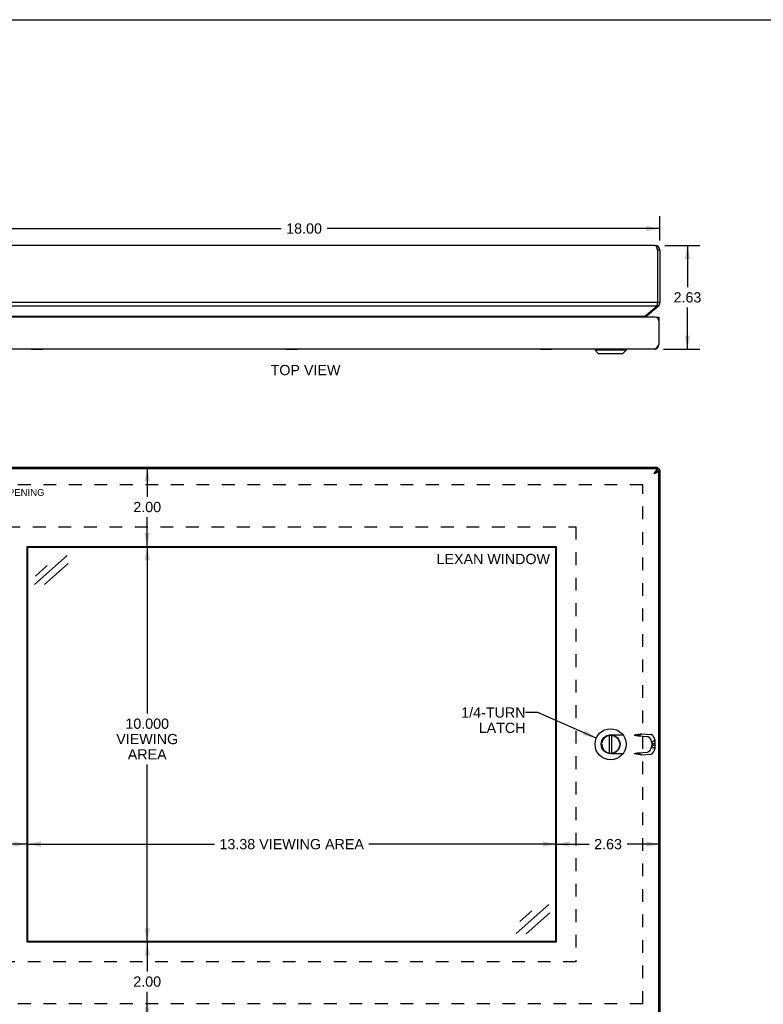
# Model space of a CAD drawing. Header units: inches. Extents: x 0 to 58.6, y 0 to 37.9.
# Tile 9 of 13: x 9.7 to 28.5, y 13 to 37.9. Entities that reach past the tile are written whole.
import ezdxf

# ---------------------------------------------------------------- set-up
doc = ezdxf.new("R2010")
doc.units = ezdxf.units.IN
doc.header["$LTSCALE"] = 3.224138
doc.header["$MEASUREMENT"] = 0
doc.linetypes.add('HIDDEN', pattern=[0.2, 0.1, -0.1])
doc.layers.get('0').update_dxf_attribs({"linetype": 'CONTINUOUS'})
for name, color, linetype in [('06___PRT_ALL_SURFS', 7, 'CONTINUOUS'), ('DEFAULT_2', 8, 'HIDDEN'), ('DIMENSIONS', 7, 'CONTINUOUS')]:
    doc.layers.add(name, color=color, linetype=linetype)
doc.styles.get("Standard").update_dxf_attribs({"font": 'arial.ttf'})
doc.dimstyles.new('DIMSTYLE_1', dxfattribs={"dimtxt": 0.258621, "dimasz": 0.344828, "dimexe": 0.09, "dimexo": 0.07, "dimgap": 0.0375, "dimtad": 0, "dimtih": 1, "dimtoh": 1, "dimzin": 4, "dimdsep": 46, "dimtxsty": 'Standard', "dimblk": '_FILLED', "dimblk1": '_FILLED', "dimblk2": '_FILLED', "dimcen": 0.09, "dimazin": 1, "dimtfac": 1, "dimtofl": 0, "dimtmove": 0, "dimatfit": 3, "dimldrblk": '_FILLED', "dimfxl": 0, "dimtolj": 1, "dimtzin": 4, "dimarcsym": 0})
doc.dimstyles.new('DIMSTYLE_3', dxfattribs={"dimtxt": 0.258621, "dimasz": 0.344828, "dimexe": 0.09, "dimexo": 0.07, "dimgap": 0.0375, "dimtad": 0, "dimtih": 1, "dimtoh": 1, "dimdec": 3, "dimzin": 4, "dimdsep": 46, "dimtxsty": 'Standard', "dimblk": '_FILLED', "dimblk1": '_FILLED', "dimblk2": '_FILLED', "dimcen": 0.09, "dimadec": 3, "dimazin": 1, "dimtfac": 1, "dimtofl": 0, "dimtmove": 0, "dimatfit": 3, "dimldrblk": '_FILLED', "dimfxl": 0, "dimtolj": 1, "dimtzin": 4, "dimarcsym": 0})
doc.dimstyles.get("Standard").update_dxf_attribs({"dimtxt": 0.293103, "dimasz": 0.344828, "dimexe": 0.09, "dimexo": 0.07, "dimgap": 0.09, "dimtad": 0, "dimtih": 1, "dimtoh": 1, "dimzin": 4, "dimdsep": 46, "dimtxsty": 'Standard', "dimblk": '_FILLED', "dimblk1": '_FILLED', "dimblk2": '_FILLED', "dimcen": 0.09, "dimazin": 1, "dimtp": 0.01, "dimtm": 0.01, "dimtfac": 1, "dimtofl": 0, "dimtmove": 0, "dimatfit": 3, "dimldrblk": '_FILLED', "dimfxl": 0, "dimtolj": 1, "dimtzin": 4, "dimarcsym": 0})

# ---------------------------------------------------------------- blocks, each defined once
blk = doc.blocks.new('_FILLED')
at = {"color": 0, "linetype": 'ByBlock'}
blk.add_solid([(0, 0), (-1, 0.2), (-1, -0.2)], dxfattribs=at)
blk = doc.blocks.new('*D7')
at = {"layer": 'DIMENSIONS', "color": 2, "linetype": 'Continuous'}
for p, q in [((12.914, 24.608), (12.914, 20.387)), ((12.914, 14.608), (12.914, 19.094))]:
    blk.add_line(p, q, dxfattribs=at)
at = {"layer": 'DIMENSIONS', "color": 2, "linetype": 'Continuous', "xscale": 0.3448275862, "yscale": 0.3448275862, "zscale": 0.3448275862}
for p, rotation in [((12.914, 24.608), 90), ((12.914, 14.608), 270)]:
    blk.add_blockref('_FILLED', p, dxfattribs=dict(at, rotation=rotation))
at = {"layer": 'DIMENSIONS', "color": 2, "linetype": 'Continuous', "insert": (12.914, 20.258), "char_height": 0.2586, "width": 1.5623, "attachment_point": 2, "line_spacing_factor": 0.9}
blk.add_mtext('10.000\\PVIEWING\\PAREA', dxfattribs=at)
blk = doc.blocks.new('*D8')
at = {"layer": 'DIMENSIONS', "color": 2, "linetype": 'Continuous'}
for p, q in [((9.881, 17.083), (14.615, 17.083)), ((23.256, 17.083), (18.521, 17.083))]:
    blk.add_line(p, q, dxfattribs=at)
at = {"layer": 'DIMENSIONS', "color": 2, "linetype": 'Continuous', "xscale": 0.3448275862, "yscale": 0.3448275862, "zscale": 0.3448275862, "rotation": 180}
blk.add_blockref('_FILLED', (9.881, 17.083), dxfattribs=at)
at = {"layer": 'DIMENSIONS', "color": 2, "linetype": 'Continuous', "xscale": 0.3448275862, "yscale": 0.3448275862, "zscale": 0.3448275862}
blk.add_blockref('_FILLED', (23.256, 17.083), dxfattribs=at)
at = {"layer": 'DIMENSIONS', "color": 2, "linetype": 'Continuous', "insert": (16.568, 17.212), "char_height": 0.25862, "width": 3.64761, "attachment_point": 2, "line_spacing_factor": 0.9}
blk.add_mtext('13.38 VIEWING AREA', dxfattribs=at)
blk = doc.blocks.new('*D9')
at = {"layer": 'DIMENSIONS', "color": 2, "linetype": 'Continuous'}
for p, q in [((26.003, 32.222), (26.887, 32.222)), ((26.576, 32.222), (26.576, 31.168)), ((26.576, 29.597), (26.576, 30.651)), ((25.972, 29.597), (26.887, 29.597))]:
    blk.add_line(p, q, dxfattribs=at)
at = {"layer": 'DIMENSIONS', "color": 2, "linetype": 'Continuous', "xscale": 0.3448275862, "yscale": 0.3448275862, "zscale": 0.3448275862}
for p, rotation in [((26.576, 32.222), 90), ((26.576, 29.597), 270)]:
    blk.add_blockref('_FILLED', p, dxfattribs=dict(at, rotation=rotation))
at = {"layer": 'DIMENSIONS', "color": 2, "linetype": 'Continuous', "insert": (26.576, 31.039), "char_height": 0.2586, "width": 0.70279, "attachment_point": 2, "line_spacing_factor": 0.9}
blk.add_mtext('2.63', dxfattribs=at)
blk = doc.blocks.new('*D17')
at = {"layer": 'DIMENSIONS', "color": 2, "linetype": 'Continuous'}
for p, q in [((23.256, 17.083), (24.088, 17.083)), ((25.881, 17.083), (25.049, 17.083))]:
    blk.add_line(p, q, dxfattribs=at)
at = {"layer": 'DIMENSIONS', "color": 2, "linetype": 'Continuous', "xscale": 0.3448275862, "yscale": 0.3448275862, "zscale": 0.3448275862, "rotation": 180}
blk.add_blockref('_FILLED', (23.256, 17.083), dxfattribs=at)
at = {"layer": 'DIMENSIONS', "color": 2, "linetype": 'Continuous', "xscale": 0.3448275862, "yscale": 0.3448275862, "zscale": 0.3448275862}
blk.add_blockref('_FILLED', (25.881, 17.083), dxfattribs=at)
at = {"layer": 'DIMENSIONS', "color": 2, "linetype": 'Continuous', "insert": (24.568, 17.212), "char_height": 0.2586, "width": 0.70279, "attachment_point": 2, "line_spacing_factor": 0.9}
blk.add_mtext('2.63', dxfattribs=at)
blk = doc.blocks.new('*D18')
at = {"layer": 'DIMENSIONS', "color": 2, "linetype": 'Continuous'}
for p, q in [((7.881, 17.083), (8.4, 17.083)), ((9.881, 17.083), (9.362, 17.083))]:
    blk.add_line(p, q, dxfattribs=at)
at = {"layer": 'DIMENSIONS', "color": 2, "linetype": 'Continuous', "xscale": 0.3448275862, "yscale": 0.3448275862, "zscale": 0.3448275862, "rotation": 180}
blk.add_blockref('_FILLED', (7.881, 17.083), dxfattribs=at)
at = {"layer": 'DIMENSIONS', "color": 2, "linetype": 'Continuous', "xscale": 0.3448275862, "yscale": 0.3448275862, "zscale": 0.3448275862}
blk.add_blockref('_FILLED', (9.881, 17.083), dxfattribs=at)
at = {"layer": 'DIMENSIONS', "color": 2, "linetype": 'Continuous', "insert": (8.881, 17.212), "char_height": 0.2586, "width": 0.70279, "attachment_point": 2, "line_spacing_factor": 0.9}
blk.add_mtext('2.00', dxfattribs=at)
blk = doc.blocks.new('*D19')
at = {"layer": 'DIMENSIONS', "color": 2, "linetype": 'Continuous'}
for p, q in [((12.914, 14.608), (12.914, 13.866)), ((12.914, 12.608), (12.914, 13.349))]:
    blk.add_line(p, q, dxfattribs=at)
at = {"layer": 'DIMENSIONS', "color": 2, "linetype": 'Continuous', "xscale": 0.3448275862, "yscale": 0.3448275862, "zscale": 0.3448275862}
for p, rotation in [((12.914, 14.608), 90), ((12.914, 12.608), 270)]:
    blk.add_blockref('_FILLED', p, dxfattribs=dict(at, rotation=rotation))
at = {"layer": 'DIMENSIONS', "color": 2, "linetype": 'Continuous', "insert": (12.914, 13.737), "char_height": 0.2586, "width": 0.70279, "attachment_point": 2, "line_spacing_factor": 0.9}
blk.add_mtext('2.00', dxfattribs=at)
blk = doc.blocks.new('*D20')
at = {"layer": 'DIMENSIONS', "color": 2, "linetype": 'Continuous'}
for p, q in [((12.914, 26.608), (12.914, 25.866)), ((12.914, 24.608), (12.914, 25.349))]:
    blk.add_line(p, q, dxfattribs=at)
at = {"layer": 'DIMENSIONS', "color": 2, "linetype": 'Continuous', "xscale": 0.3448275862, "yscale": 0.3448275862, "zscale": 0.3448275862}
for p, rotation in [((12.914, 26.608), 90), ((12.914, 24.608), 270)]:
    blk.add_blockref('_FILLED', p, dxfattribs=dict(at, rotation=rotation))
at = {"layer": 'DIMENSIONS', "color": 2, "linetype": 'Continuous', "insert": (12.914, 25.737), "char_height": 0.2586, "width": 0.70279, "attachment_point": 2, "line_spacing_factor": 0.9}
blk.add_mtext('2.00', dxfattribs=at)
blk = doc.blocks.new('*D21')
at = {"layer": 'DIMENSIONS', "color": 2, "linetype": 'Continuous'}
for p, q in [((7.881, 32.344), (7.881, 32.961)), ((25.881, 32.344), (25.881, 32.961)), ((7.881, 32.651), (16.3, 32.651)), ((25.881, 32.651), (17.462, 32.651))]:
    blk.add_line(p, q, dxfattribs=at)
at = {"layer": 'DIMENSIONS', "color": 2, "linetype": 'Continuous', "xscale": 0.3448275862, "yscale": 0.3448275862, "zscale": 0.3448275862, "rotation": 180}
blk.add_blockref('_FILLED', (7.881, 32.651), dxfattribs=at)
at = {"layer": 'DIMENSIONS', "color": 2, "linetype": 'Continuous', "xscale": 0.3448275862, "yscale": 0.3448275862, "zscale": 0.3448275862}
blk.add_blockref('_FILLED', (25.881, 32.651), dxfattribs=at)
at = {"layer": 'DIMENSIONS', "color": 2, "linetype": 'Continuous', "insert": (16.881, 32.78), "char_height": 0.2586, "width": 0.90373, "attachment_point": 2, "line_spacing_factor": 0.9}
blk.add_mtext('18.00', dxfattribs=at)

msp = doc.modelspace()

# ---------------------------------------------------------------- linework, layer by layer
at = {"color": 7, "linetype": 'Continuous'}
for p, q in [((0, 37.931), (58.6207, 37.931)), ((25.8811, 32.1023), (25.8211, 32.1023)), ((25.8383, 30.6864), (25.809, 30.7213)), ((25.8811, 30.7783), (25.8211, 30.7783)), ((25.5249, 30.4234), (25.509, 30.4424)), ((25.7906, 30.4071), (25.8506, 30.4071)), ((25.7906, 30.4019), (25.7906, 30.4071)), ((25.8506, 30.3467), (25.8455, 30.3467)), ((25.8496, 29.7014), (25.8413, 29.7025)), ((24.2385, 29.594), (25.0266, 29.594)), ((24.2385, 29.594), (24.2385, 29.5753)), ((25.0266, 29.5753), (24.2385, 29.5753)), ((24.2385, 29.5753), (24.3217, 29.4922)), ((24.3217, 29.4922), (24.9435, 29.4922)), ((24.3267, 29.4901), (24.9385, 29.4901)), ((25.0266, 29.5753), (24.9435, 29.4922)), ((25.0266, 29.594), (25.0266, 29.5753)), ((25.8496, 26.5128), (25.8192, 26.5128)), ((25.8211, 26.6078), (25.8211, 26.5778)), ((25.8506, 26.5778), (25.8506, 26.5178)), ((25.8811, 26.5478), (25.8506, 26.5478)), ((9.8962, 14.6235), (9.8962, 24.5922)), ((9.8962, 24.5922), (23.2399, 24.5922)), ((23.2399, 24.5922), (23.2399, 14.6235)), ((24.6028, 19.3798), (24.6028, 19.8359)), ((24.6623, 19.3798), (24.6623, 19.8359)), ((23.2399, 14.6235), (9.8962, 14.6235))]:
    msp.add_line(p, q, dxfattribs=at)
at = {"color": 3, "linetype": 'Continuous'}
for p, q in [((25.7611, 32.2223), (8.0011, 32.2223)), ((25.8211, 32.1023), (25.8211, 30.7783)), ((25.8811, 32.1023), (25.8811, 30.7783)), ((25.8211, 30.7783), (7.9411, 30.7783)), ((25.7997, 30.6864), (7.9626, 30.6864)), ((25.4863, 30.4234), (25.7997, 30.6864)), ((25.5249, 30.4234), (25.8383, 30.6864)), ((25.7606, 30.4071), (8.0006, 30.4071)), ((25.4863, 30.4234), (8.2759, 30.4234)), ((25.8506, 30.4071), (25.8506, 29.7171)), ((25.7306, 29.5971), (8.0306, 29.5971)), ((7.9106, 26.5778), (25.8506, 26.5778)), ((25.8211, 26.6078), (7.9411, 26.6078)), ((25.8247, 26.5128), (25.8268, 26.5149)), ((25.8496, 26.5128), (25.8506, 26.5128)), ((25.8506, 12.7028), (25.8506, 26.5128)), ((25.8811, 26.5478), (25.8811, 12.6678)), ((9.8805, 14.6078), (9.8805, 24.6078)), ((9.8805, 24.6078), (23.2555, 24.6078)), ((23.2555, 24.6078), (23.2555, 14.6078)), ((23.2555, 14.6078), (9.8805, 14.6078))]:
    msp.add_line(p, q, dxfattribs=at)
for points in [[(25.7611, 32.2223), (25.7634, 32.2221), (25.7658, 32.2215), (25.7681, 32.2204), (25.7704, 32.2188), (25.7727, 32.2169), (25.775, 32.2145), (25.7773, 32.2118), (25.7796, 32.2086), (25.7819, 32.205), (25.7842, 32.2011), (25.7865, 32.1968), (25.7888, 32.1921), (25.7911, 32.1872), (25.7934, 32.1819), (25.7958, 32.1763), (25.7981, 32.1705), (25.8004, 32.1644), (25.8027, 32.1581), (25.805, 32.1516), (25.8073, 32.1449), (25.8096, 32.138), (25.8119, 32.131), (25.8142, 32.124), (25.8165, 32.1168), (25.8188, 32.1096), (25.8211, 32.1023)], [(25.8211, 30.7783), (25.8185, 30.7652), (25.8171, 30.7587), (25.8158, 30.7523), (25.8144, 30.746), (25.8131, 30.7397), (25.8118, 30.7336), (25.8104, 30.7276), (25.8091, 30.7217), (25.8077, 30.716), (25.8064, 30.7105), (25.8051, 30.7052), (25.8037, 30.7002), (25.8024, 30.6953), (25.801, 30.6907), (25.7997, 30.6864)], [(25.4863, 30.4234), (25.4828, 30.4205), (25.4792, 30.4173), (25.4756, 30.414), (25.4721, 30.4104), (25.4689, 30.4071)], [(25.8506, 29.7171), (25.846, 29.7099), (25.8414, 29.7026), (25.8367, 29.6955), (25.8321, 29.6884), (25.8275, 29.6814), (25.8229, 29.6745), (25.8183, 29.6678), (25.8137, 29.6613), (25.809, 29.655), (25.8044, 29.6489), (25.7998, 29.6431), (25.7952, 29.6375), (25.7906, 29.6323), (25.786, 29.6273), (25.7814, 29.6227), (25.7768, 29.6184), (25.7721, 29.6144), (25.7675, 29.6109), (25.7629, 29.6077), (25.7583, 29.6049), (25.7537, 29.6025), (25.7491, 29.6006), (25.7444, 29.5991), (25.7398, 29.598), (25.7352, 29.5973), (25.7306, 29.5971)], [(25.8506, 26.5778), (25.846, 26.5776), (25.8414, 26.577), (25.8367, 26.5759), (25.8321, 26.5744), (25.8275, 26.5724), (25.8229, 26.57), (25.8183, 26.5673), (25.8137, 26.5641), (25.809, 26.5605), (25.8044, 26.5566), (25.7998, 26.5523), (25.7952, 26.5477), (25.7906, 26.5427), (25.786, 26.5374), (25.7814, 26.5319), (25.7768, 26.526), (25.7721, 26.5199), (25.7675, 26.5136), (25.7629, 26.5071), (25.7583, 26.5004), (25.7537, 26.4936), (25.7491, 26.4866), (25.7444, 26.4795), (25.7398, 26.4723), (25.7352, 26.4651), (25.7306, 26.4578)], [(25.7306, 26.4578), (25.7372, 26.46), (25.7439, 26.4621), (25.7504, 26.4642), (25.757, 26.4663), (25.7634, 26.4684), (25.7697, 26.4705), (25.776, 26.4727), (25.782, 26.4748), (25.788, 26.4769), (25.7937, 26.479), (25.7993, 26.4811), (25.8046, 26.4832), (25.8097, 26.4853), (25.8146, 26.4875), (25.8192, 26.4896), (25.8235, 26.4917), (25.8276, 26.4938), (25.8314, 26.4959), (25.8348, 26.498), (25.8379, 26.5001), (25.8408, 26.5023), (25.8432, 26.5044), (25.8453, 26.5065), (25.8471, 26.5086), (25.8485, 26.5107), (25.8496, 26.5128)], [(25.8211, 26.6078), (25.8198, 26.6077), (25.8185, 26.6071), (25.8171, 26.6062), (25.8158, 26.605), (25.8144, 26.6034), (25.8131, 26.6015), (25.8118, 26.5992), (25.8104, 26.5966), (25.8091, 26.5937), (25.8077, 26.5904), (25.8064, 26.5869), (25.8051, 26.5831), (25.8037, 26.5789), (25.8034, 26.5778)], [(25.8811, 26.5478), (25.881, 26.5465), (25.8804, 26.5452), (25.8795, 26.5438), (25.8783, 26.5425), (25.8767, 26.5411), (25.8748, 26.5398), (25.8725, 26.5385), (25.8699, 26.5371), (25.867, 26.5358), (25.8637, 26.5344), (25.8602, 26.5331), (25.8563, 26.5318), (25.8522, 26.5304), (25.8506, 26.5299)]]:
    msp.add_lwpolyline(points, dxfattribs=at)
at = {"color": 7, "linetype": 'Continuous'}
for points in [[(25.7814, 26.4949), (25.7768, 26.4919), (25.7721, 26.4889), (25.7675, 26.4857), (25.7629, 26.4825), (25.7583, 26.4791), (25.7537, 26.4757), (25.7491, 26.4722), (25.7444, 26.4687), (25.7398, 26.4651), (25.7352, 26.4615), (25.7306, 26.4578)], [(25.7306, 26.4578), (25.7345, 26.4603), (25.7384, 26.4628), (25.7423, 26.4653), (25.7461, 26.4678), (25.7499, 26.4703), (25.7536, 26.4728), (25.7571, 26.4753), (25.7606, 26.4778), (25.7639, 26.4803), (25.7671, 26.4828), (25.7702, 26.4853), (25.773, 26.4878), (25.7757, 26.4903), (25.7782, 26.4928)], [(25.7906, 26.5003), (25.786, 26.4976), (25.7814, 26.4949)], [(25.8229, 26.5139), (25.8183, 26.5126), (25.8137, 26.511), (25.809, 26.5092), (25.8044, 26.5072), (25.7998, 26.5051), (25.7952, 26.5028), (25.7906, 26.5003)], [(25.8506, 26.5178), (25.846, 26.5177), (25.8414, 26.5174), (25.8367, 26.5169), (25.8321, 26.5161), (25.8275, 26.5151), (25.8229, 26.5139)]]:
    msp.add_lwpolyline(points, dxfattribs=at)
for radius in [0.3941, 0.2375, 0.23]:
    msp.add_circle((24.6326, 19.6078), radius, dxfattribs=at)
at = {"color": 3, "linetype": 'Continuous'}
for centre, radius, start, end in [((25.7611, 32.1023), 0.12, 0, 90), ((25.7611, 30.7783), 0.12, 310, 360), ((25.5635, 30.3775), 0.06, 130, 150.38363), ((25.7606, 30.3171), 0.09, 0, 90), ((25.7306, 29.7171), 0.12, 270, 360)]:
    msp.add_arc(centre, radius, start, end, dxfattribs=at)
at = {"color": 7, "linetype": 'Continuous'}
for centre, radius, start, end in [((25.7611, 32.1023), 0.06, 0, 35.78573), ((25.7611, 30.7783), 0.06, 336.89557, 360), ((24.2416, 29.594), 0.00305, 89.99991, 180), ((24.3267, 29.4972), 0.0071, 225.00001, 270.00001), ((24.9385, 29.4972), 0.0071, 269.99999, 314.99999), ((25.0236, 29.594), 0.00305, 0, 90.00009)]:
    msp.add_arc(centre, radius, start, end, dxfattribs=at)
at = {"layer": '06___PRT_ALL_SURFS', "color": 7, "linetype": 'Continuous'}
for p, q in [((9.9862, 29.5921), (9.9862, 29.5971)), ((10.2749, 29.5921), (9.9862, 29.5921)), ((10.0584, 29.5921), (10.0584, 29.5971)), ((10.2027, 29.5921), (10.2027, 29.5971)), ((10.2749, 29.5921), (10.2749, 29.5971)), ((16.4237, 29.5921), (16.4237, 29.5971)), ((16.7124, 29.5921), (16.4237, 29.5921)), ((16.4959, 29.5921), (16.4959, 29.5971)), ((16.6402, 29.5921), (16.6402, 29.5971)), ((16.7124, 29.5921), (16.7124, 29.5971)), ((22.8612, 29.5921), (22.8612, 29.5971)), ((23.1499, 29.5921), (22.8612, 29.5921)), ((22.9334, 29.5921), (22.9334, 29.5971)), ((23.0777, 29.5921), (23.0777, 29.5971)), ((23.1499, 29.5921), (23.1499, 29.5971))]:
    msp.add_line(p, q, dxfattribs=at)
at = {"layer": 'DEFAULT_2', "color": 8, "linetype": 'HIDDEN'}
for p, q in [((25.4435, 26.1702), (8.3188, 26.1702)), ((25.4435, 13.0455), (25.4435, 26.1702)), ((9.3805, 25.1078), (23.7555, 25.1078)), ((23.7555, 25.1078), (23.7555, 14.1078)), ((24.6486, 19.844), (25.3015, 19.844)), ((25.3322, 19.8211), (25.4137, 19.8728)), ((25.3322, 19.8211), (25.5649, 19.8079)), ((25.4137, 19.8728), (25.6464, 19.8596)), ((25.6407, 19.7343), (25.6654, 19.6628)), ((25.6654, 19.6628), (25.7469, 19.7145)), ((25.7222, 19.786), (25.7469, 19.7145)), ((24.4126, 19.608), (24.4126, 19.6076)), ((25.6654, 19.5529), (25.6407, 19.4814)), ((25.6654, 19.5529), (25.7469, 19.5012)), ((25.6763, 19.63), (25.7521, 19.63)), ((25.6763, 19.63), (25.6763, 19.5857)), ((25.6763, 19.5857), (25.7521, 19.5857)), ((25.7469, 19.5012), (25.7222, 19.4297)), ((25.7521, 19.63), (25.7521, 19.5857)), ((24.6486, 19.3716), (25.3015, 19.3716)), ((25.3322, 19.3946), (25.5649, 19.4078)), ((25.3322, 19.3946), (25.4137, 19.3429)), ((25.3365, 19.3626), (25.3494, 19.3592)), ((25.3494, 19.3592), (25.3612, 19.3561)), ((25.4137, 19.3429), (25.6464, 19.3561)), ((23.7555, 14.1078), (9.3805, 14.1078)), ((25.4435, 13.0455), (8.3188, 13.0455))]:
    msp.add_line(p, q, dxfattribs=at)
for points in [[(25.2257, 19.844), (25.2395, 19.8413), (25.2532, 19.8386), (25.2668, 19.8358), (25.2802, 19.833), (25.2934, 19.8301), (25.3065, 19.8272), (25.3194, 19.8242), (25.3322, 19.8211)], [(25.3494, 19.8565), (25.3431, 19.8549), (25.3365, 19.8533), (25.3299, 19.8519), (25.3232, 19.8505), (25.3166, 19.8493), (25.3099, 19.8482), (25.3032, 19.8472), (25.2965, 19.8464), (25.2898, 19.8457), (25.283, 19.8451), (25.2763, 19.8446), (25.2696, 19.8443), (25.2629, 19.8441), (25.2565, 19.844)], [(25.3015, 19.844), (25.3105, 19.8463), (25.3193, 19.8486), (25.328, 19.8508), (25.3365, 19.8531), (25.3612, 19.8596)], [(25.3612, 19.8596), (25.3692, 19.8617), (25.377, 19.8637), (25.3846, 19.8657), (25.3921, 19.8676), (25.3995, 19.8694), (25.4067, 19.8711), (25.4137, 19.8728)], [(25.5649, 19.8079), (25.5665, 19.8077), (25.5682, 19.8075), (25.5699, 19.8073), (25.5715, 19.8069), (25.5733, 19.8065), (25.575, 19.8061), (25.5767, 19.8055), (25.5785, 19.8049), (25.5802, 19.8043), (25.582, 19.8035), (25.5838, 19.8027), (25.5856, 19.8018), (25.5873, 19.8009), (25.5891, 19.7999), (25.5909, 19.7988), (25.5927, 19.7977), (25.5945, 19.7965), (25.5963, 19.7953), (25.598, 19.794), (25.5998, 19.7927), (25.6015, 19.7913), (25.6033, 19.7898), (25.605, 19.7883), (25.6067, 19.7867), (25.6084, 19.7851), (25.6101, 19.7834), (25.6117, 19.7817), (25.6134, 19.78), (25.615, 19.7782), (25.6166, 19.7764), (25.6181, 19.7745), (25.6196, 19.7726), (25.6211, 19.7707), (25.6226, 19.7687), (25.624, 19.7667), (25.6254, 19.7646), (25.6268, 19.7626), (25.6281, 19.7605), (25.6294, 19.7584), (25.6307, 19.7563), (25.6319, 19.7541), (25.633, 19.7519), (25.6342, 19.7498), (25.6352, 19.7476), (25.6363, 19.7454), (25.6373, 19.7432), (25.6382, 19.7409), (25.6391, 19.7387), (25.6399, 19.7365), (25.6407, 19.7343)], [(25.7222, 19.786), (25.7214, 19.7882), (25.7206, 19.7904), (25.7197, 19.7927), (25.7188, 19.7949), (25.7178, 19.7971), (25.7168, 19.7993), (25.7157, 19.8015), (25.7146, 19.8037), (25.7134, 19.8058), (25.7122, 19.808), (25.7109, 19.8101), (25.7096, 19.8122), (25.7083, 19.8143), (25.707, 19.8164), (25.7056, 19.8184), (25.7041, 19.8204), (25.7027, 19.8224), (25.7012, 19.8243), (25.6996, 19.8262), (25.6981, 19.8281), (25.6965, 19.8299), (25.6949, 19.8317), (25.6933, 19.8335), (25.6916, 19.8352), (25.6899, 19.8368), (25.6882, 19.8384), (25.6865, 19.84), (25.6848, 19.8415), (25.6831, 19.843), (25.6813, 19.8444), (25.6795, 19.8457), (25.6778, 19.847), (25.676, 19.8483), (25.6742, 19.8494), (25.6724, 19.8506), (25.6706, 19.8516), (25.6689, 19.8526), (25.6671, 19.8535), (25.6653, 19.8544), (25.6635, 19.8552), (25.6617, 19.856), (25.66, 19.8566), (25.6582, 19.8572), (25.6565, 19.8578), (25.6548, 19.8583), (25.6531, 19.8587), (25.6514, 19.859), (25.6497, 19.8593), (25.6481, 19.8595), (25.6464, 19.8596)], [(25.7469, 19.7145), (25.7479, 19.7106), (25.7487, 19.7066), (25.7495, 19.7025), (25.7503, 19.6985), (25.7509, 19.6944), (25.7515, 19.6902), (25.752, 19.6861), (25.7524, 19.6819), (25.7528, 19.6777), (25.7531, 19.6734), (25.7533, 19.6691), (25.7535, 19.6648), (25.7535, 19.6605), (25.7536, 19.6562), (25.7535, 19.6518), (25.7534, 19.6475), (25.7531, 19.6431), (25.7529, 19.6387), (25.7525, 19.6343), (25.7521, 19.63)], [(25.6407, 19.4814), (25.6399, 19.4792), (25.6391, 19.477), (25.6382, 19.4747), (25.6373, 19.4725), (25.6363, 19.4703), (25.6352, 19.4681), (25.6342, 19.4659), (25.633, 19.4637), (25.6319, 19.4616), (25.6307, 19.4594), (25.6294, 19.4573), (25.6281, 19.4552), (25.6268, 19.4531), (25.6254, 19.451), (25.624, 19.449), (25.6226, 19.447), (25.6211, 19.445), (25.6196, 19.4431), (25.6181, 19.4412), (25.6166, 19.4393), (25.615, 19.4375), (25.6134, 19.4357), (25.6117, 19.4339), (25.6101, 19.4322), (25.6084, 19.4306), (25.6067, 19.429), (25.605, 19.4274), (25.6033, 19.4259), (25.6015, 19.4244), (25.5998, 19.423), (25.598, 19.4217), (25.5963, 19.4204), (25.5945, 19.4191), (25.5927, 19.418), (25.5909, 19.4168), (25.5891, 19.4158), (25.5873, 19.4148), (25.5856, 19.4139), (25.5838, 19.413), (25.582, 19.4122), (25.5802, 19.4114), (25.5785, 19.4108), (25.5767, 19.4102), (25.575, 19.4096), (25.5733, 19.4091), (25.5715, 19.4087), (25.5699, 19.4084), (25.5682, 19.4081), (25.5665, 19.4079), (25.5649, 19.4078)], [(25.6464, 19.3561), (25.6481, 19.3562), (25.6497, 19.3564), (25.6514, 19.3567), (25.6531, 19.357), (25.6548, 19.3574), (25.6565, 19.3579), (25.6582, 19.3584), (25.66, 19.359), (25.6617, 19.3597), (25.6635, 19.3605), (25.6653, 19.3613), (25.6671, 19.3621), (25.6689, 19.3631), (25.6706, 19.3641), (25.6724, 19.3651), (25.6742, 19.3662), (25.676, 19.3674), (25.6778, 19.3687), (25.6795, 19.37), (25.6813, 19.3713), (25.6831, 19.3727), (25.6848, 19.3742), (25.6865, 19.3757), (25.6882, 19.3773), (25.6899, 19.3789), (25.6916, 19.3805), (25.6933, 19.3822), (25.6949, 19.384), (25.6965, 19.3858), (25.6981, 19.3876), (25.6996, 19.3895), (25.7012, 19.3914), (25.7027, 19.3933), (25.7041, 19.3953), (25.7056, 19.3973), (25.707, 19.3993), (25.7083, 19.4014), (25.7096, 19.4035), (25.7109, 19.4056), (25.7122, 19.4077), (25.7134, 19.4099), (25.7146, 19.412), (25.7157, 19.4142), (25.7168, 19.4164), (25.7178, 19.4186), (25.7188, 19.4208), (25.7197, 19.423), (25.7206, 19.4253), (25.7214, 19.4275), (25.7222, 19.4297)], [(25.6654, 19.6628), (25.6665, 19.6606), (25.6676, 19.6583), (25.6686, 19.6561), (25.6695, 19.6538), (25.6704, 19.6515), (25.6713, 19.6491), (25.672, 19.6468), (25.6728, 19.6444), (25.6735, 19.642), (25.6741, 19.6396), (25.6747, 19.6372), (25.6753, 19.6348), (25.6758, 19.6324), (25.6763, 19.63)], [(25.6763, 19.5857), (25.6758, 19.5833), (25.6753, 19.5809), (25.6747, 19.5785), (25.6741, 19.5761), (25.6735, 19.5737), (25.6728, 19.5713), (25.672, 19.5689), (25.6713, 19.5666), (25.6704, 19.5642), (25.6695, 19.5619), (25.6686, 19.5596), (25.6676, 19.5574), (25.6665, 19.5551), (25.6654, 19.5529)], [(25.7521, 19.5857), (25.7526, 19.5809), (25.7529, 19.576), (25.7532, 19.5711), (25.7534, 19.5663), (25.7535, 19.5614), (25.7536, 19.5566), (25.7535, 19.5518), (25.7533, 19.547), (25.7531, 19.5423), (25.7528, 19.5376), (25.7524, 19.5329), (25.7519, 19.5282), (25.7513, 19.5236), (25.7506, 19.519), (25.7498, 19.5145), (25.7489, 19.51), (25.748, 19.5056), (25.7469, 19.5012)], [(25.2257, 19.3716), (25.2395, 19.3744), (25.2532, 19.3771), (25.2668, 19.3799), (25.2802, 19.3827), (25.2934, 19.3856), (25.3065, 19.3885), (25.3194, 19.3915), (25.3322, 19.3946)], [(25.2565, 19.3716), (25.2629, 19.3716), (25.2696, 19.3714), (25.2763, 19.3711), (25.283, 19.3706), (25.2898, 19.37), (25.2965, 19.3693), (25.3032, 19.3684), (25.3099, 19.3675), (25.3166, 19.3664), (25.3232, 19.3652), (25.3299, 19.3638), (25.3365, 19.3624), (25.3431, 19.3608), (25.3494, 19.3592)], [(25.3015, 19.3716), (25.3105, 19.3694), (25.3193, 19.3671), (25.328, 19.3648), (25.3365, 19.3626)], [(25.3612, 19.3561), (25.3692, 19.354), (25.377, 19.352), (25.3846, 19.35), (25.3921, 19.3481), (25.3995, 19.3463), (25.4067, 19.3445), (25.4137, 19.3429)]]:
    msp.add_lwpolyline(points, dxfattribs=at)
for centre, start, end in [((24.6486, 19.608), 90, 180), ((24.6486, 19.6076), 180, 270)]:
    msp.add_arc(centre, 0.236, start, end, dxfattribs=at)
at = {"layer": 'DIMENSIONS', "color": 7, "linetype": 'Continuous'}
for p, q in [((10.0608, 23.6513), (10.8874, 24.3861)), ((10.9186, 24.176), (10.3205, 23.6444)), ((10.0858, 23.8595), (10.3856, 24.1261)), ((22.2406, 14.8198), (23.0671, 15.5545)), ((22.3387, 15.1289), (22.6385, 15.3954)), ((23.0984, 15.3445), (22.5003, 14.8128))]:
    msp.add_line(p, q, dxfattribs=at)

# ---------------------------------------------------------------- texts
at = {"layer": 'DIMENSIONS', "color": 2, "linetype": 'Continuous', "line_spacing_factor": 0.9}
for s, insert, char_height, width, attachment_point in [('TOP VIEW', (16.9175, 29.2001), 0.25862, 1.762274, 2), ('DOOR OPENING', (9.3672, 26.0612), 0.172414, 1.897193, 2), ('LEXAN WINDOW', (21.6658, 24.4227), 0.258621, 2.865017, 2), ('1/4-TURN\\PLATCH', (22.4811, 20.5411), 0.25862, 1.62383, 3)]:
    msp.add_mtext(s, dxfattribs=dict(at, insert=insert, char_height=char_height, width=width, attachment_point=attachment_point))

# ---------------------------------------------------------------- dimensions: what is measured, and where the dimension line sits
at = {"layer": 'DIMENSIONS', "color": 2, "linetype": 'Continuous'}
for base, p1, p2, picture, middle in [((25.8811, 32.651), (7.8811, 33.0313), (25.8811, 33.0313), '*D21', (16.8921, 32.6495)), ((9.8805, 17.0827), (7.8811, 12.6678), (9.8805, 14.6078), '*D18', (8.8776, 17.0812)), ((25.8811, 17.0827), (23.2555, 14.6078), (25.8811, 12.6678), '*D17', (24.5651, 17.0812))]:
    dim = msp.add_linear_dim(base=base, p1=p1, p2=p2, dimstyle='DIMSTYLE_1', dxfattribs=at)
    dim.commit()
    dim.dimension.update_dxf_attribs({"geometry": picture, "text_midpoint": middle, "dimtype": 160})
for base, p1, p2, angle, picture, middle in [((26.5765, 29.5971), (25.9325, 32.2223), (25.902, 29.5971), 270, '*D9', (26.5733, 30.9083)), ((12.9139, 24.6078), (7.9411, 26.6078), (9.8805, 24.6078), 270, '*D20', (12.9107, 25.6064)), ((12.9139, 14.6078), (7.9411, 12.6078), (9.8805, 14.6078), 90, '*D19', (12.9107, 13.6064))]:
    dim = msp.add_linear_dim(base=base, p1=p1, p2=p2, angle=angle, dimstyle='DIMSTYLE_1', dxfattribs=at)
    dim.commit()
    dim.dimension.update_dxf_attribs({"geometry": picture, "text_midpoint": middle, "dimtype": 160})
for base, p1, p2, angle, text, dimstyle, picture, middle in [((12.9139, 14.6078), (9.8805, 24.6078), (9.8805, 14.6078), 270, '<>\\PVIEWING\\PAREA', 'DIMSTYLE_3', '*D7', (12.9139, 19.7406)), ((9.8805415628, 17.0826626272), (23.2555415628, 14.6078434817), (9.8805415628, 14.6078434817), 180, '<> VIEWING AREA', 'DIMSTYLE_1', '*D8', (16.5680415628, 17.0826626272))]:
    dim = msp.add_linear_dim(base=base, p1=p1, p2=p2, angle=angle, text=text, dimstyle=dimstyle, dxfattribs=at)
    dim.commit()
    dim.dimension.update_dxf_attribs({"geometry": picture, "text_midpoint": middle, "dimtype": 160})

# ---------------------------------------------------------------- leaders
at = {"layer": 'DIMENSIONS', "color": 2, "linetype": 'Continuous', "annotation_type": 0, "has_hookline": 1, "hookline_direction": 1, "text_width": 1.557}
msp.add_leader([(24.2714, 19.7654), (22.7899, 20.4118), (22.4811, 20.4118)], dimstyle='Standard', override={"dimtad": 0}, dxfattribs=at)

doc.saveas('drawing.dxf')
